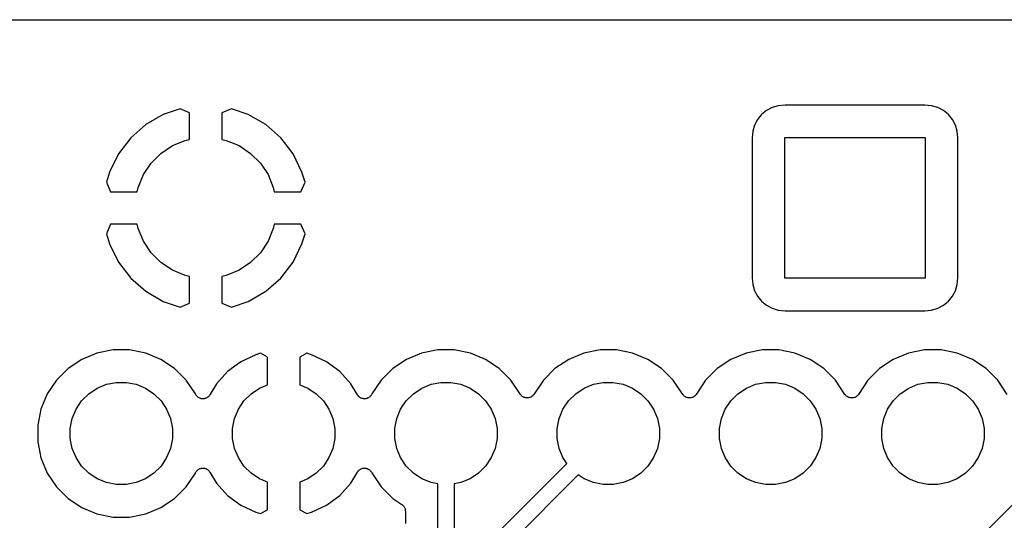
# Model space of a CAD drawing. Extents: x 1.14 to 3.55, y -2.64 to -1.26.
# Tile 6 of 15: x 1.74 to 2.34, y -1.57 to -1.26. Entities that reach past the tile are written whole.
import ezdxf

# ---------------------------------------------------------------- set-up
doc = ezdxf.new("R2010")
doc.units = 0
doc.header["$MEASUREMENT"] = 0
doc.layers.add('BLACK', color=7, linetype='CONTINUOUS')

msp = doc.modelspace()

# ---------------------------------------------------------------- linework, layer by layer
at = {"layer": 'BLACK', "linetype": 'CONTINUOUS'}
for p, q in [((1.47441, -1.25898), (3.54183, -1.25898)), ((1.83718, -1.31386), (1.82681, -1.31739)), ((1.843, -1.3164), (1.83718, -1.31386)), ((1.86882, -1.31386), (1.863, -1.3164)), ((1.87919, -1.31739), (1.86882, -1.31386)), ((2.19853, -1.31498), (2.19548, -1.31748)), ((2.202, -1.31313), (2.19853, -1.31498)), ((2.20577, -1.31198), (2.202, -1.31313)), ((2.20994, -1.31157), (2.20577, -1.31198)), ((2.29606, -1.31157), (2.20994, -1.31157)), ((2.30023, -1.31198), (2.29606, -1.31157)), ((2.304, -1.31313), (2.30023, -1.31198)), ((2.30747, -1.31498), (2.304, -1.31313)), ((2.31052, -1.31748), (2.30747, -1.31498)), ((1.82681, -1.31739), (1.81607, -1.32361)), ((1.843, -1.33283), (1.843, -1.3164)), ((1.863, -1.3164), (1.863, -1.33283)), ((1.88993, -1.32361), (1.87919, -1.31739)), ((2.19298, -1.32053), (2.19113, -1.324)), ((2.19548, -1.31748), (2.19298, -1.32053)), ((2.31302, -1.32053), (2.31052, -1.31748)), ((2.31487, -1.324), (2.31302, -1.32053)), ((1.81607, -1.32361), (1.80676, -1.3318)), ((1.89924, -1.3318), (1.88993, -1.32361)), ((2.18998, -1.32777), (2.18957, -1.33194)), ((2.19113, -1.324), (2.18998, -1.32777)), ((2.31602, -1.32777), (2.31487, -1.324)), ((2.31643, -1.33194), (2.31602, -1.32777)), ((1.80676, -1.3318), (1.79922, -1.34165)), ((1.83249, -1.33662), (1.84037, -1.33336)), ((1.84037, -1.33336), (1.843, -1.33283)), ((1.863, -1.33283), (1.86563, -1.33336)), ((1.86563, -1.33336), (1.87351, -1.33662)), ((1.90149, -1.33473), (1.89924, -1.3318)), ((2.18957, -1.33194), (2.18957, -1.41806)), ((2.20969, -1.41831), (2.20969, -1.33169)), ((2.20969, -1.33169), (2.29631, -1.33169)), ((2.29631, -1.33169), (2.29631, -1.41831)), ((2.31643, -1.41806), (2.31643, -1.33194)), ((1.82539, -1.34136), (1.83249, -1.33662)), ((1.87351, -1.33662), (1.88061, -1.34136)), ((1.90678, -1.34165), (1.90149, -1.33473)), ((1.90149, -1.33473), (1.90149, -1.33473)), ((1.79922, -1.34165), (1.79371, -1.35286)), ((1.81936, -1.34739), (1.82539, -1.34136)), ((1.88061, -1.34136), (1.88664, -1.34739)), ((1.91229, -1.35286), (1.90678, -1.34165)), ((1.81462, -1.35449), (1.81936, -1.34739)), ((1.88664, -1.34739), (1.89138, -1.35449)), ((1.79371, -1.35286), (1.79182, -1.35909)), ((1.81136, -1.36237), (1.81462, -1.35449)), ((1.89138, -1.35449), (1.89464, -1.36237)), ((1.91418, -1.35909), (1.91229, -1.35286)), ((1.79182, -1.35909), (1.79441, -1.365)), ((1.81083, -1.365), (1.81136, -1.36237)), ((1.89464, -1.36237), (1.89517, -1.365)), ((1.91159, -1.365), (1.91418, -1.35909)), ((1.79441, -1.365), (1.81083, -1.365)), ((1.89517, -1.365), (1.91159, -1.365)), ((1.79441, -1.385), (1.79182, -1.39091)), ((1.81083, -1.385), (1.79441, -1.385)), ((1.81136, -1.38763), (1.81083, -1.385)), ((1.81462, -1.39551), (1.81136, -1.38763)), ((1.89464, -1.38763), (1.89138, -1.39551)), ((1.89517, -1.385), (1.89464, -1.38763)), ((1.91159, -1.385), (1.89517, -1.385)), ((1.91418, -1.39091), (1.91159, -1.385)), ((1.79182, -1.39091), (1.79371, -1.39714)), ((1.91229, -1.39714), (1.91418, -1.39091)), ((1.79371, -1.39714), (1.79922, -1.40835)), ((1.81936, -1.40261), (1.81462, -1.39551)), ((1.89138, -1.39551), (1.88664, -1.40261)), ((1.90678, -1.40835), (1.91229, -1.39714)), ((1.82539, -1.40864), (1.81936, -1.40261)), ((1.88664, -1.40261), (1.88061, -1.40864)), ((1.79922, -1.40835), (1.80676, -1.4182)), ((1.83249, -1.41338), (1.82539, -1.40864)), ((1.84037, -1.41664), (1.83249, -1.41338)), ((1.87351, -1.41338), (1.86563, -1.41664)), ((1.88061, -1.40864), (1.87351, -1.41338)), ((1.89924, -1.4182), (1.90678, -1.40835)), ((1.80676, -1.4182), (1.81607, -1.42639)), ((1.843, -1.41717), (1.84037, -1.41664)), ((1.843, -1.4336), (1.843, -1.41717)), ((1.86563, -1.41664), (1.863, -1.41717)), ((1.863, -1.41717), (1.863, -1.4336)), ((1.88993, -1.42639), (1.89924, -1.4182)), ((2.18957, -1.41806), (2.18998, -1.42223)), ((2.29631, -1.41831), (2.20969, -1.41831)), ((2.31602, -1.42223), (2.31643, -1.41806)), ((2.18998, -1.42223), (2.19113, -1.426)), ((2.31487, -1.426), (2.31602, -1.42223)), ((1.81607, -1.42639), (1.82681, -1.43261)), ((1.87919, -1.43261), (1.88993, -1.42639)), ((2.19113, -1.426), (2.19298, -1.42947)), ((2.19298, -1.42947), (2.19548, -1.43252)), ((2.31052, -1.43252), (2.31302, -1.42947)), ((2.31302, -1.42947), (2.31487, -1.426)), ((1.82681, -1.43261), (1.83718, -1.43614)), ((1.83718, -1.43614), (1.843, -1.4336)), ((1.863, -1.4336), (1.86882, -1.43614)), ((1.86882, -1.43614), (1.87919, -1.43261)), ((2.19548, -1.43252), (2.19853, -1.43502)), ((2.19853, -1.43502), (2.202, -1.43687)), ((2.202, -1.43687), (2.20577, -1.43802)), ((2.30023, -1.43802), (2.304, -1.43687)), ((2.304, -1.43687), (2.30747, -1.43502)), ((2.30747, -1.43502), (2.31052, -1.43252)), ((2.20577, -1.43802), (2.20994, -1.43843)), ((2.20994, -1.43843), (2.29606, -1.43843)), ((2.29606, -1.43843), (2.30023, -1.43802)), ((1.78598, -1.46448), (1.77661, -1.46836)), ((1.79593, -1.4625), (1.78598, -1.46448)), ((1.80607, -1.4625), (1.79593, -1.4625)), ((1.81602, -1.46448), (1.80607, -1.4625)), ((1.82539, -1.46836), (1.81602, -1.46448)), ((1.88378, -1.46548), (1.87455, -1.46984)), ((1.8867, -1.4646), (1.88378, -1.46548)), ((1.891, -1.46696), (1.8867, -1.4646)), ((1.891, -1.48405), (1.891, -1.46696)), ((1.9153, -1.4646), (1.911, -1.46696)), ((1.911, -1.46696), (1.911, -1.48405)), ((1.91822, -1.46548), (1.9153, -1.4646)), ((1.92745, -1.46984), (1.91822, -1.46548)), ((1.98598, -1.46448), (1.97661, -1.46836)), ((1.99593, -1.4625), (1.98598, -1.46448)), ((2.00607, -1.4625), (1.99593, -1.4625)), ((2.01602, -1.46448), (2.00607, -1.4625)), ((2.02539, -1.46836), (2.01602, -1.46448)), ((2.08598, -1.46448), (2.07661, -1.46836)), ((2.09593, -1.4625), (2.08598, -1.46448)), ((2.10607, -1.4625), (2.09593, -1.4625)), ((2.11602, -1.46448), (2.10607, -1.4625)), ((2.12539, -1.46836), (2.11602, -1.46448)), ((2.18598, -1.46448), (2.17661, -1.46836)), ((2.19593, -1.4625), (2.18598, -1.46448)), ((2.20607, -1.4625), (2.19593, -1.4625)), ((2.21602, -1.46448), (2.20607, -1.4625)), ((2.22539, -1.46836), (2.21602, -1.46448)), ((2.28598, -1.46448), (2.27661, -1.46836)), ((2.29593, -1.4625), (2.28598, -1.46448)), ((2.30607, -1.4625), (2.29593, -1.4625)), ((2.31602, -1.46448), (2.30607, -1.4625)), ((2.32539, -1.46836), (2.31602, -1.46448)), ((1.76817, -1.474), (1.761, -1.48117)), ((1.77661, -1.46836), (1.76817, -1.474)), ((1.83383, -1.474), (1.82539, -1.46836)), ((1.841, -1.48117), (1.83383, -1.474)), ((1.87455, -1.46984), (1.86644, -1.47585)), ((1.93556, -1.47585), (1.92745, -1.46984)), ((1.96817, -1.474), (1.961, -1.48117)), ((1.97661, -1.46836), (1.96817, -1.474)), ((2.03383, -1.474), (2.02539, -1.46836)), ((2.041, -1.48117), (2.03383, -1.474)), ((2.06817, -1.474), (2.061, -1.48117)), ((2.07661, -1.46836), (2.06817, -1.474)), ((2.13383, -1.474), (2.12539, -1.46836)), ((2.141, -1.48117), (2.13383, -1.474)), ((2.16817, -1.474), (2.161, -1.48117)), ((2.17661, -1.46836), (2.16817, -1.474)), ((2.23383, -1.474), (2.22539, -1.46836)), ((2.241, -1.48117), (2.23383, -1.474)), ((2.26817, -1.474), (2.261, -1.48117)), ((2.27661, -1.46836), (2.26817, -1.474)), ((2.33383, -1.474), (2.32539, -1.46836)), ((2.341, -1.48117), (2.33383, -1.474)), ((1.86644, -1.47585), (1.85967, -1.48333)), ((1.94233, -1.48333), (1.93556, -1.47585)), ((1.761, -1.48117), (1.75536, -1.48961)), ((1.78092, -1.48954), (1.78608, -1.48609)), ((1.78608, -1.48609), (1.79181, -1.48371)), ((1.79181, -1.48371), (1.7979, -1.4825)), ((1.7979, -1.4825), (1.8041, -1.4825)), ((1.8041, -1.4825), (1.81019, -1.48371)), ((1.81019, -1.48371), (1.81592, -1.48609)), ((1.81592, -1.48609), (1.82108, -1.48954)), ((1.84666, -1.48964), (1.841, -1.48117)), ((1.85967, -1.48333), (1.85553, -1.49023)), ((1.88092, -1.48954), (1.88608, -1.48609)), ((1.88608, -1.48609), (1.891, -1.48405)), ((1.911, -1.48405), (1.91592, -1.48609)), ((1.91592, -1.48609), (1.92108, -1.48954)), ((1.94647, -1.49023), (1.94233, -1.48333)), ((1.961, -1.48117), (1.95536, -1.48961)), ((1.98092, -1.48954), (1.98608, -1.48609)), ((1.98608, -1.48609), (1.99181, -1.48371)), ((1.99181, -1.48371), (1.9979, -1.4825)), ((1.9979, -1.4825), (2.0041, -1.4825)), ((2.0041, -1.4825), (2.01019, -1.48371)), ((2.01019, -1.48371), (2.01592, -1.48609)), ((2.01592, -1.48609), (2.02108, -1.48954)), ((2.04684, -1.48992), (2.041, -1.48117)), ((2.061, -1.48117), (2.05516, -1.48992)), ((2.08092, -1.48954), (2.08608, -1.48609)), ((2.08608, -1.48609), (2.09181, -1.48371)), ((2.09181, -1.48371), (2.0979, -1.4825)), ((2.0979, -1.4825), (2.1041, -1.4825)), ((2.1041, -1.4825), (2.11019, -1.48371)), ((2.11019, -1.48371), (2.11592, -1.48609)), ((2.11592, -1.48609), (2.12108, -1.48954)), ((2.14684, -1.48992), (2.141, -1.48117)), ((2.161, -1.48117), (2.15516, -1.48992)), ((2.18092, -1.48954), (2.18608, -1.48609)), ((2.18608, -1.48609), (2.19181, -1.48371)), ((2.19181, -1.48371), (2.1979, -1.4825)), ((2.1979, -1.4825), (2.2041, -1.4825)), ((2.2041, -1.4825), (2.21019, -1.48371)), ((2.21019, -1.48371), (2.21592, -1.48609)), ((2.21592, -1.48609), (2.22108, -1.48954)), ((2.24684, -1.48992), (2.241, -1.48117)), ((2.261, -1.48117), (2.25516, -1.48992)), ((2.28092, -1.48954), (2.28608, -1.48609)), ((2.28608, -1.48609), (2.29181, -1.48371)), ((2.29181, -1.48371), (2.2979, -1.4825)), ((2.2979, -1.4825), (2.3041, -1.4825)), ((2.3041, -1.4825), (2.31019, -1.48371)), ((2.31019, -1.48371), (2.31592, -1.48609)), ((2.31592, -1.48609), (2.32108, -1.48954)), ((2.34684, -1.48992), (2.341, -1.48117)), ((1.75536, -1.48961), (1.75148, -1.49898)), ((1.77654, -1.49392), (1.78092, -1.48954)), ((1.82108, -1.48954), (1.82546, -1.49392)), ((1.84667, -1.48967), (1.84666, -1.48964)), ((1.84671, -1.48977), (1.84667, -1.48967)), ((1.8469, -1.4901), (1.84671, -1.48977)), ((1.84708, -1.49043), (1.8469, -1.4901)), ((1.84715, -1.49052), (1.84708, -1.49043)), ((1.84721, -1.49061), (1.84715, -1.49052)), ((1.84746, -1.49089), (1.84721, -1.49061)), ((1.8477, -1.49119), (1.84746, -1.49089)), ((1.84778, -1.49126), (1.8477, -1.49119)), ((1.84786, -1.49134), (1.84778, -1.49126)), ((1.84816, -1.49157), (1.84786, -1.49134)), ((1.84845, -1.49181), (1.84816, -1.49157)), ((1.84855, -1.49186), (1.84845, -1.49181)), ((1.84864, -1.49193), (1.84855, -1.49186)), ((1.84898, -1.49209), (1.84864, -1.49193)), ((1.84931, -1.49227), (1.84898, -1.49209)), ((1.84942, -1.4923), (1.84931, -1.49227)), ((1.85322, -1.49224), (1.85312, -1.49229)), ((1.85332, -1.4922), (1.85322, -1.49224)), ((1.85365, -1.49201), (1.85332, -1.4922)), ((1.85398, -1.49184), (1.85365, -1.49201)), ((1.85407, -1.49177), (1.85398, -1.49184)), ((1.85417, -1.49171), (1.85407, -1.49177)), ((1.85445, -1.49146), (1.85417, -1.49171)), ((1.85474, -1.49122), (1.85445, -1.49146)), ((1.85481, -1.49114), (1.85474, -1.49122)), ((1.8549, -1.49106), (1.85481, -1.49114)), ((1.85513, -1.49076), (1.8549, -1.49106)), ((1.85537, -1.49047), (1.85513, -1.49076)), ((1.85542, -1.49038), (1.85537, -1.49047)), ((1.85549, -1.49029), (1.85542, -1.49038)), ((1.85553, -1.49023), (1.85549, -1.49029)), ((1.87654, -1.49392), (1.88092, -1.48954)), ((1.92108, -1.48954), (1.92546, -1.49392)), ((1.94654, -1.49032), (1.94647, -1.49023)), ((1.94659, -1.49042), (1.94654, -1.49032)), ((1.94683, -1.49071), (1.94659, -1.49042)), ((1.94705, -1.49101), (1.94683, -1.49071)), ((1.94714, -1.49109), (1.94705, -1.49101)), ((1.94721, -1.49117), (1.94714, -1.49109)), ((1.9475, -1.49141), (1.94721, -1.49117)), ((1.94778, -1.49167), (1.9475, -1.49141)), ((1.94787, -1.49173), (1.94778, -1.49167)), ((1.94796, -1.4918), (1.94787, -1.49173)), ((1.94829, -1.49198), (1.94796, -1.4918)), ((1.94861, -1.49217), (1.94829, -1.49198)), ((1.94872, -1.49221), (1.94861, -1.49217)), ((1.94882, -1.49226), (1.94872, -1.49221)), ((1.94918, -1.49237), (1.94882, -1.49226)), ((1.95296, -1.49212), (1.95263, -1.4923)), ((1.9533, -1.49196), (1.95296, -1.49212)), ((1.95339, -1.4919), (1.9533, -1.49196)), ((1.95349, -1.49184), (1.95339, -1.4919)), ((1.95379, -1.49161), (1.95349, -1.49184)), ((1.95409, -1.49139), (1.95379, -1.49161)), ((1.95417, -1.4913), (1.95409, -1.49139)), ((1.95425, -1.49123), (1.95417, -1.4913)), ((1.9545, -1.49095), (1.95425, -1.49123)), ((1.95475, -1.49067), (1.9545, -1.49095)), ((1.95481, -1.49057), (1.95475, -1.49067)), ((1.95488, -1.49049), (1.95481, -1.49057)), ((1.95506, -1.49016), (1.95488, -1.49049)), ((1.95526, -1.48984), (1.95506, -1.49016)), ((1.9553, -1.48973), (1.95526, -1.48984)), ((1.95535, -1.48963), (1.9553, -1.48973)), ((1.95536, -1.48961), (1.95535, -1.48963)), ((1.97654, -1.49392), (1.98092, -1.48954)), ((2.02108, -1.48954), (2.02546, -1.49392)), ((2.04714, -1.49029), (2.04684, -1.48992)), ((2.04744, -1.49065), (2.04714, -1.49029)), ((2.04745, -1.49066), (2.04744, -1.49065)), ((2.04746, -1.49067), (2.04745, -1.49066)), ((2.04783, -1.49097), (2.04746, -1.49067)), ((2.04819, -1.49128), (2.04783, -1.49097)), ((2.0482, -1.49128), (2.04819, -1.49128)), ((2.04821, -1.49129), (2.0482, -1.49128)), ((2.04863, -1.49152), (2.04821, -1.49129)), ((2.04905, -1.49174), (2.04863, -1.49152)), ((2.04906, -1.49175), (2.04905, -1.49174)), ((2.04907, -1.49175), (2.04906, -1.49175)), ((2.04953, -1.49189), (2.04907, -1.49175)), ((2.04998, -1.49204), (2.04953, -1.49189)), ((2.04999, -1.49204), (2.04998, -1.49204)), ((2.05001, -1.49204), (2.04999, -1.49204)), ((2.05048, -1.49209), (2.05001, -1.49204)), ((2.05095, -1.49214), (2.05048, -1.49209)), ((2.05097, -1.49214), (2.05095, -1.49214)), ((2.05098, -1.49214), (2.05097, -1.49214)), ((2.05145, -1.4921), (2.05098, -1.49214)), ((2.05192, -1.49205), (2.05145, -1.4921)), ((2.05194, -1.49205), (2.05192, -1.49205)), ((2.05195, -1.49205), (2.05194, -1.49205)), ((2.05241, -1.49191), (2.05195, -1.49205)), ((2.05286, -1.49178), (2.05241, -1.49191)), ((2.05287, -1.49177), (2.05286, -1.49178)), ((2.05289, -1.49177), (2.05287, -1.49177)), ((2.05331, -1.49155), (2.05289, -1.49177)), ((2.05373, -1.49133), (2.05331, -1.49155)), ((2.05374, -1.49132), (2.05373, -1.49133)), ((2.05375, -1.49132), (2.05374, -1.49132)), ((2.05411, -1.49102), (2.05375, -1.49132)), ((2.05449, -1.49072), (2.05411, -1.49102)), ((2.0545, -1.49071), (2.05449, -1.49072)), ((2.05451, -1.4907), (2.0545, -1.49071)), ((2.05481, -1.49034), (2.05451, -1.4907)), ((2.05512, -1.48998), (2.05481, -1.49034)), ((2.05513, -1.48995), (2.05512, -1.48998)), ((2.05516, -1.48992), (2.05513, -1.48995)), ((2.05513, -1.48995), (2.05513, -1.48995)), ((2.05513, -1.48995), (2.05513, -1.48995)), ((2.07654, -1.49392), (2.08092, -1.48954)), ((2.12108, -1.48954), (2.12546, -1.49392)), ((2.14714, -1.49029), (2.14684, -1.48992)), ((2.14744, -1.49065), (2.14714, -1.49029)), ((2.14745, -1.49066), (2.14744, -1.49065)), ((2.14746, -1.49067), (2.14745, -1.49066)), ((2.14783, -1.49097), (2.14746, -1.49067)), ((2.14819, -1.49128), (2.14783, -1.49097)), ((2.1482, -1.49128), (2.14819, -1.49128)), ((2.14821, -1.49129), (2.1482, -1.49128)), ((2.14863, -1.49152), (2.14821, -1.49129)), ((2.14905, -1.49174), (2.14863, -1.49152)), ((2.14906, -1.49175), (2.14905, -1.49174)), ((2.14907, -1.49175), (2.14906, -1.49175)), ((2.14953, -1.49189), (2.14907, -1.49175)), ((2.14998, -1.49204), (2.14953, -1.49189)), ((2.14999, -1.49204), (2.14998, -1.49204)), ((2.15001, -1.49204), (2.14999, -1.49204)), ((2.15048, -1.49209), (2.15001, -1.49204)), ((2.15095, -1.49214), (2.15048, -1.49209)), ((2.15097, -1.49214), (2.15095, -1.49214)), ((2.15098, -1.49214), (2.15097, -1.49214)), ((2.15145, -1.4921), (2.15098, -1.49214)), ((2.15192, -1.49205), (2.15145, -1.4921)), ((2.15194, -1.49205), (2.15192, -1.49205)), ((2.15195, -1.49205), (2.15194, -1.49205)), ((2.15241, -1.49191), (2.15195, -1.49205)), ((2.15286, -1.49178), (2.15241, -1.49191)), ((2.15287, -1.49177), (2.15286, -1.49178)), ((2.15289, -1.49177), (2.15287, -1.49177)), ((2.15331, -1.49155), (2.15289, -1.49177)), ((2.15373, -1.49133), (2.15331, -1.49155)), ((2.15374, -1.49132), (2.15373, -1.49133)), ((2.15375, -1.49132), (2.15374, -1.49132)), ((2.15411, -1.49102), (2.15375, -1.49132)), ((2.15449, -1.49072), (2.15411, -1.49102)), ((2.1545, -1.49071), (2.15449, -1.49072)), ((2.15451, -1.4907), (2.1545, -1.49071)), ((2.15481, -1.49034), (2.15451, -1.4907)), ((2.15512, -1.48998), (2.15481, -1.49034)), ((2.15513, -1.48995), (2.15512, -1.48998)), ((2.15516, -1.48992), (2.15513, -1.48995)), ((2.15513, -1.48995), (2.15513, -1.48995)), ((2.15513, -1.48995), (2.15513, -1.48995)), ((2.17654, -1.49392), (2.18092, -1.48954)), ((2.22108, -1.48954), (2.22546, -1.49392)), ((2.24714, -1.49029), (2.24684, -1.48992)), ((2.24744, -1.49065), (2.24714, -1.49029)), ((2.24745, -1.49066), (2.24744, -1.49065)), ((2.24746, -1.49067), (2.24745, -1.49066)), ((2.24783, -1.49097), (2.24746, -1.49067)), ((2.24819, -1.49128), (2.24783, -1.49097)), ((2.2482, -1.49128), (2.24819, -1.49128)), ((2.24821, -1.49129), (2.2482, -1.49128)), ((2.24863, -1.49152), (2.24821, -1.49129)), ((2.24905, -1.49174), (2.24863, -1.49152)), ((2.24906, -1.49175), (2.24905, -1.49174)), ((2.24907, -1.49175), (2.24906, -1.49175)), ((2.24953, -1.49189), (2.24907, -1.49175)), ((2.24998, -1.49204), (2.24953, -1.49189)), ((2.24999, -1.49204), (2.24998, -1.49204)), ((2.25001, -1.49204), (2.24999, -1.49204)), ((2.25048, -1.49209), (2.25001, -1.49204)), ((2.25095, -1.49214), (2.25048, -1.49209)), ((2.25097, -1.49214), (2.25095, -1.49214)), ((2.25098, -1.49214), (2.25097, -1.49214)), ((2.25145, -1.4921), (2.25098, -1.49214)), ((2.25192, -1.49205), (2.25145, -1.4921)), ((2.25194, -1.49205), (2.25192, -1.49205)), ((2.25195, -1.49205), (2.25194, -1.49205)), ((2.25241, -1.49191), (2.25195, -1.49205)), ((2.25286, -1.49178), (2.25241, -1.49191)), ((2.25287, -1.49177), (2.25286, -1.49178)), ((2.25289, -1.49177), (2.25287, -1.49177)), ((2.25331, -1.49155), (2.25289, -1.49177)), ((2.25373, -1.49133), (2.25331, -1.49155)), ((2.25374, -1.49132), (2.25373, -1.49133)), ((2.25375, -1.49132), (2.25374, -1.49132)), ((2.25411, -1.49102), (2.25375, -1.49132)), ((2.25449, -1.49072), (2.25411, -1.49102)), ((2.2545, -1.49071), (2.25449, -1.49072)), ((2.25451, -1.4907), (2.2545, -1.49071)), ((2.25481, -1.49034), (2.25451, -1.4907)), ((2.25512, -1.48998), (2.25481, -1.49034)), ((2.25513, -1.48995), (2.25512, -1.48998)), ((2.25516, -1.48992), (2.25513, -1.48995)), ((2.25513, -1.48995), (2.25513, -1.48995)), ((2.25513, -1.48995), (2.25513, -1.48995)), ((2.27654, -1.49392), (2.28092, -1.48954)), ((2.32108, -1.48954), (2.32546, -1.49392)), ((1.77309, -1.49908), (1.77654, -1.49392)), ((1.82546, -1.49392), (1.82891, -1.49908)), ((1.84952, -1.49235), (1.84942, -1.4923)), ((1.84988, -1.49244), (1.84952, -1.49235)), ((1.85024, -1.49256), (1.84988, -1.49244)), ((1.85035, -1.49257), (1.85024, -1.49256)), ((1.85046, -1.4926), (1.85035, -1.49257)), ((1.85084, -1.49262), (1.85046, -1.4926)), ((1.85121, -1.49266), (1.85084, -1.49262)), ((1.85132, -1.49265), (1.85121, -1.49266)), ((1.85143, -1.49265), (1.85132, -1.49265)), ((1.85181, -1.4926), (1.85143, -1.49265)), ((1.85218, -1.49257), (1.85181, -1.4926)), ((1.85229, -1.49253), (1.85218, -1.49257)), ((1.8524, -1.49252), (1.85229, -1.49253)), ((1.85276, -1.4924), (1.8524, -1.49252)), ((1.85312, -1.49229), (1.85276, -1.4924)), ((1.87309, -1.49908), (1.87654, -1.49392)), ((1.92546, -1.49392), (1.92891, -1.49908)), ((1.94953, -1.4925), (1.94918, -1.49237)), ((1.94964, -1.49252), (1.94953, -1.4925)), ((1.94975, -1.49255), (1.94964, -1.49252)), ((1.95012, -1.49259), (1.94975, -1.49255)), ((1.9505, -1.49265), (1.95012, -1.49259)), ((1.95061, -1.49264), (1.9505, -1.49265)), ((1.95072, -1.49266), (1.95061, -1.49264)), ((1.95109, -1.49262), (1.95072, -1.49266)), ((1.95147, -1.49261), (1.95109, -1.49262)), ((1.95158, -1.49258), (1.95147, -1.49261)), ((1.95169, -1.49257), (1.95158, -1.49258)), ((1.95205, -1.49246), (1.95169, -1.49257)), ((1.95242, -1.49237), (1.95205, -1.49246)), ((1.95252, -1.49233), (1.95242, -1.49237)), ((1.95263, -1.4923), (1.95252, -1.49233)), ((1.97309, -1.49908), (1.97654, -1.49392)), ((2.02546, -1.49392), (2.02891, -1.49908)), ((2.07309, -1.49908), (2.07654, -1.49392)), ((2.12546, -1.49392), (2.12891, -1.49908)), ((2.17309, -1.49908), (2.17654, -1.49392)), ((2.22546, -1.49392), (2.22891, -1.49908)), ((2.27309, -1.49908), (2.27654, -1.49392)), ((2.32546, -1.49392), (2.32891, -1.49908)), ((1.75148, -1.49898), (1.7495, -1.50893)), ((1.77071, -1.50481), (1.77309, -1.49908)), ((1.82891, -1.49908), (1.83129, -1.50481)), ((1.87071, -1.50481), (1.87309, -1.49908)), ((1.92891, -1.49908), (1.93129, -1.50481)), ((1.97071, -1.50481), (1.97309, -1.49908)), ((2.02891, -1.49908), (2.03129, -1.50481)), ((2.07071, -1.50481), (2.07309, -1.49908)), ((2.12891, -1.49908), (2.13129, -1.50481)), ((2.17071, -1.50481), (2.17309, -1.49908)), ((2.22891, -1.49908), (2.23129, -1.50481)), ((2.27071, -1.50481), (2.27309, -1.49908)), ((2.32891, -1.49908), (2.33129, -1.50481)), ((1.7495, -1.50893), (1.7495, -1.51907)), ((1.7695, -1.5109), (1.77071, -1.50481)), ((1.83129, -1.50481), (1.8325, -1.5109)), ((1.8695, -1.5109), (1.87071, -1.50481)), ((1.93129, -1.50481), (1.9325, -1.5109)), ((1.9695, -1.5109), (1.97071, -1.50481)), ((2.03129, -1.50481), (2.0325, -1.5109)), ((2.0695, -1.5109), (2.07071, -1.50481)), ((2.13129, -1.50481), (2.1325, -1.5109)), ((2.1695, -1.5109), (2.17071, -1.50481)), ((2.23129, -1.50481), (2.2325, -1.5109)), ((2.2695, -1.5109), (2.27071, -1.50481)), ((2.33129, -1.50481), (2.3325, -1.5109)), ((1.7695, -1.5171), (1.7695, -1.5109)), ((1.8325, -1.5109), (1.8325, -1.5171)), ((1.8695, -1.5171), (1.8695, -1.5109)), ((1.9325, -1.5109), (1.9325, -1.5171)), ((1.9695, -1.5171), (1.9695, -1.5109)), ((2.0325, -1.5109), (2.0325, -1.5171)), ((2.0695, -1.5171), (2.0695, -1.5109)), ((2.1325, -1.5109), (2.1325, -1.5171)), ((2.1695, -1.5171), (2.1695, -1.5109)), ((2.2325, -1.5109), (2.2325, -1.5171)), ((2.2695, -1.5171), (2.2695, -1.5109)), ((2.3325, -1.5109), (2.3325, -1.5171)), ((1.7495, -1.51907), (1.75148, -1.52902)), ((1.77071, -1.52319), (1.7695, -1.5171)), ((1.8325, -1.5171), (1.83129, -1.52319)), ((1.87071, -1.52319), (1.8695, -1.5171)), ((1.9325, -1.5171), (1.93129, -1.52319)), ((1.97071, -1.52319), (1.9695, -1.5171)), ((2.0325, -1.5171), (2.03129, -1.52319)), ((2.07071, -1.52319), (2.0695, -1.5171)), ((2.1325, -1.5171), (2.13129, -1.52319)), ((2.17071, -1.52319), (2.1695, -1.5171)), ((2.2325, -1.5171), (2.23129, -1.52319)), ((2.27071, -1.52319), (2.2695, -1.5171)), ((2.3325, -1.5171), (2.33129, -1.52319)), ((1.77309, -1.52892), (1.77071, -1.52319)), ((1.83129, -1.52319), (1.82891, -1.52892)), ((1.87309, -1.52892), (1.87071, -1.52319)), ((1.93129, -1.52319), (1.92891, -1.52892)), ((1.97309, -1.52892), (1.97071, -1.52319)), ((2.03129, -1.52319), (2.02891, -1.52892)), ((2.07309, -1.52892), (2.07071, -1.52319)), ((2.13129, -1.52319), (2.12891, -1.52892)), ((2.17309, -1.52892), (2.17071, -1.52319)), ((2.23129, -1.52319), (2.22891, -1.52892)), ((2.27309, -1.52892), (2.27071, -1.52319)), ((2.33129, -1.52319), (2.32891, -1.52892)), ((1.75148, -1.52902), (1.75536, -1.53839)), ((1.77654, -1.53408), (1.77309, -1.52892)), ((1.78092, -1.53846), (1.77654, -1.53408)), ((1.82546, -1.53408), (1.82108, -1.53846)), ((1.82891, -1.52892), (1.82546, -1.53408)), ((1.87654, -1.53408), (1.87309, -1.52892)), ((1.88092, -1.53846), (1.87654, -1.53408)), ((1.92546, -1.53408), (1.92108, -1.53846)), ((1.92891, -1.52892), (1.92546, -1.53408)), ((1.97654, -1.53408), (1.97309, -1.52892)), ((1.98092, -1.53846), (1.97654, -1.53408)), ((1.99708, -1.61085), (2.07546, -1.53247)), ((2.02546, -1.53408), (2.02108, -1.53846)), ((2.02891, -1.52892), (2.02546, -1.53408)), ((2.07546, -1.53247), (2.07309, -1.52892)), ((2.12546, -1.53408), (2.12108, -1.53846)), ((2.12891, -1.52892), (2.12546, -1.53408)), ((2.17654, -1.53408), (2.17309, -1.52892)), ((2.18092, -1.53846), (2.17654, -1.53408)), ((2.22546, -1.53408), (2.22108, -1.53846)), ((2.22891, -1.52892), (2.22546, -1.53408)), ((2.23964, -1.66829), (2.37546, -1.53247)), ((2.27654, -1.53408), (2.27309, -1.52892)), ((2.28092, -1.53846), (2.27654, -1.53408)), ((2.32546, -1.53408), (2.32108, -1.53846)), ((2.32891, -1.52892), (2.32546, -1.53408)), ((1.75536, -1.53839), (1.761, -1.54683)), ((1.78608, -1.54191), (1.78092, -1.53846)), ((1.82108, -1.53846), (1.81592, -1.54191)), ((1.841, -1.54683), (1.84664, -1.53839)), ((1.84664, -1.53839), (1.84665, -1.53837)), ((1.84665, -1.53837), (1.8467, -1.53827)), ((1.8467, -1.53827), (1.84674, -1.53816)), ((1.84674, -1.53816), (1.84694, -1.53784)), ((1.84694, -1.53784), (1.84712, -1.53751)), ((1.84712, -1.53751), (1.84719, -1.53743)), ((1.84719, -1.53743), (1.84725, -1.53733)), ((1.84725, -1.53733), (1.8475, -1.53705)), ((1.8475, -1.53705), (1.84775, -1.53677)), ((1.84775, -1.53677), (1.84783, -1.5367)), ((1.84783, -1.5367), (1.84791, -1.53661)), ((1.84791, -1.53661), (1.84821, -1.53639)), ((1.84821, -1.53639), (1.84851, -1.53616)), ((1.84851, -1.53616), (1.84861, -1.5361)), ((1.84861, -1.5361), (1.8487, -1.53604)), ((1.8487, -1.53604), (1.84904, -1.53588)), ((1.84904, -1.53588), (1.84937, -1.5357)), ((1.84937, -1.5357), (1.84948, -1.53567)), ((1.84948, -1.53567), (1.84958, -1.53563)), ((1.84958, -1.53563), (1.84995, -1.53554)), ((1.84995, -1.53554), (1.85031, -1.53543)), ((1.85031, -1.53543), (1.85042, -1.53542)), ((1.85042, -1.53542), (1.85053, -1.53539)), ((1.85053, -1.53539), (1.85091, -1.53538)), ((1.85091, -1.53538), (1.85128, -1.53534)), ((1.85128, -1.53534), (1.85139, -1.53536)), ((1.85139, -1.53536), (1.8515, -1.53535)), ((1.8515, -1.53535), (1.85188, -1.53541)), ((1.85188, -1.53541), (1.85225, -1.53545)), ((1.85225, -1.53545), (1.85236, -1.53548)), ((1.85236, -1.53548), (1.85247, -1.5355)), ((1.85247, -1.5355), (1.85282, -1.53563)), ((1.85282, -1.53563), (1.85318, -1.53574)), ((1.85318, -1.53574), (1.85328, -1.53579)), ((1.85328, -1.53579), (1.85339, -1.53583)), ((1.85339, -1.53583), (1.85371, -1.53602)), ((1.85371, -1.53602), (1.85404, -1.5362)), ((1.85404, -1.5362), (1.85413, -1.53627)), ((1.85413, -1.53627), (1.85422, -1.53633)), ((1.85422, -1.53633), (1.8545, -1.53659)), ((1.8545, -1.53659), (1.85479, -1.53683)), ((1.85479, -1.53683), (1.85486, -1.53691)), ((1.85486, -1.53691), (1.85495, -1.53699)), ((1.85495, -1.53699), (1.85517, -1.53729)), ((1.85517, -1.53729), (1.85541, -1.53758)), ((1.85541, -1.53758), (1.85546, -1.53768)), ((1.85546, -1.53768), (1.85553, -1.53777)), ((1.85553, -1.53777), (1.85967, -1.54467)), ((1.88608, -1.54191), (1.88092, -1.53846)), ((1.92108, -1.53846), (1.91592, -1.54191)), ((1.94233, -1.54467), (1.94647, -1.53777)), ((1.94647, -1.53777), (1.94651, -1.53771)), ((1.94651, -1.53771), (1.94658, -1.53762)), ((1.94658, -1.53762), (1.94663, -1.53753)), ((1.94663, -1.53753), (1.94687, -1.53724)), ((1.94687, -1.53724), (1.9471, -1.53694)), ((1.9471, -1.53694), (1.94719, -1.53686)), ((1.94719, -1.53686), (1.94726, -1.53678)), ((1.94726, -1.53678), (1.94755, -1.53654)), ((1.94755, -1.53654), (1.94783, -1.53629)), ((1.94783, -1.53629), (1.94793, -1.53623)), ((1.94793, -1.53623), (1.94802, -1.53616)), ((1.94802, -1.53616), (1.94835, -1.53599)), ((1.94835, -1.53599), (1.94868, -1.5358)), ((1.94868, -1.5358), (1.94878, -1.53576)), ((1.94878, -1.53576), (1.94888, -1.53571)), ((1.94888, -1.53571), (1.94924, -1.5356)), ((1.94924, -1.5356), (1.9496, -1.53548)), ((1.9496, -1.53548), (1.94971, -1.53547)), ((1.94971, -1.53547), (1.94982, -1.53543)), ((1.94982, -1.53543), (1.95019, -1.5354)), ((1.95019, -1.5354), (1.95057, -1.53535)), ((1.95057, -1.53535), (1.95068, -1.53535)), ((1.95068, -1.53535), (1.95079, -1.53534)), ((1.95079, -1.53534), (1.95116, -1.53538)), ((1.95116, -1.53538), (1.95154, -1.5354)), ((1.95154, -1.5354), (1.95165, -1.53543)), ((1.95165, -1.53543), (1.95176, -1.53544)), ((1.95176, -1.53544), (1.95212, -1.53556)), ((1.95212, -1.53556), (1.95248, -1.53565)), ((1.95248, -1.53565), (1.95258, -1.5357)), ((1.95258, -1.5357), (1.95269, -1.53573)), ((1.95269, -1.53573), (1.95302, -1.53591)), ((1.95302, -1.53591), (1.95336, -1.53607)), ((1.95336, -1.53607), (1.95345, -1.53614)), ((1.95345, -1.53614), (1.95355, -1.53619)), ((1.95355, -1.53619), (1.95384, -1.53643)), ((1.95384, -1.53643), (1.95414, -1.53666)), ((1.95414, -1.53666), (1.95422, -1.53674)), ((1.95422, -1.53674), (1.9543, -1.53681)), ((1.9543, -1.53681), (1.95454, -1.53711)), ((1.95454, -1.53711), (1.95479, -1.53739)), ((1.95479, -1.53739), (1.95485, -1.53748)), ((1.95485, -1.53748), (1.95492, -1.53757)), ((1.95492, -1.53757), (1.9551, -1.5379)), ((1.9551, -1.5379), (1.95529, -1.53823)), ((1.95529, -1.53823), (1.95533, -1.53833)), ((1.95533, -1.53833), (1.95534, -1.53836)), ((1.95534, -1.53836), (1.961, -1.54683)), ((1.98608, -1.54191), (1.98092, -1.53846)), ((2.08253, -1.53954), (2.00544, -1.61663)), ((2.02108, -1.53846), (2.01592, -1.54191)), ((2.08608, -1.54191), (2.08253, -1.53954)), ((2.12108, -1.53846), (2.11592, -1.54191)), ((2.18608, -1.54191), (2.18092, -1.53846)), ((2.22108, -1.53846), (2.21592, -1.54191)), ((2.28608, -1.54191), (2.28092, -1.53846)), ((2.32108, -1.53846), (2.31592, -1.54191)), ((1.761, -1.54683), (1.76817, -1.554)), ((1.79181, -1.54429), (1.78608, -1.54191)), ((1.7979, -1.5455), (1.79181, -1.54429)), ((1.8041, -1.5455), (1.7979, -1.5455)), ((1.81019, -1.54429), (1.8041, -1.5455)), ((1.81592, -1.54191), (1.81019, -1.54429)), ((1.83383, -1.554), (1.841, -1.54683)), ((1.85967, -1.54467), (1.86644, -1.55215)), ((1.891, -1.54395), (1.88608, -1.54191)), ((1.891, -1.56104), (1.891, -1.54395)), ((1.91592, -1.54191), (1.911, -1.54395)), ((1.911, -1.54395), (1.911, -1.56104)), ((1.93556, -1.55215), (1.94233, -1.54467)), ((1.961, -1.54683), (1.96817, -1.554)), ((1.99181, -1.54429), (1.98608, -1.54191)), ((1.996, -1.54512), (1.99181, -1.54429)), ((1.996, -1.57993), (1.996, -1.54512)), ((2.01019, -1.54429), (2.006, -1.54512)), ((2.006, -1.54512), (2.006, -1.58175)), ((2.01592, -1.54191), (2.01019, -1.54429)), ((2.09181, -1.54429), (2.08608, -1.54191)), ((2.0979, -1.5455), (2.09181, -1.54429)), ((2.1041, -1.5455), (2.0979, -1.5455)), ((2.11019, -1.54429), (2.1041, -1.5455)), ((2.11592, -1.54191), (2.11019, -1.54429)), ((2.19181, -1.54429), (2.18608, -1.54191)), ((2.1979, -1.5455), (2.19181, -1.54429)), ((2.2041, -1.5455), (2.1979, -1.5455)), ((2.21019, -1.54429), (2.2041, -1.5455)), ((2.21592, -1.54191), (2.21019, -1.54429)), ((2.29181, -1.54429), (2.28608, -1.54191)), ((2.2979, -1.5455), (2.29181, -1.54429)), ((2.3041, -1.5455), (2.2979, -1.5455)), ((2.31019, -1.54429), (2.3041, -1.5455)), ((2.31592, -1.54191), (2.31019, -1.54429)), ((1.86644, -1.55215), (1.87455, -1.55816)), ((1.92745, -1.55816), (1.93556, -1.55215)), ((1.76817, -1.554), (1.77661, -1.55964)), ((1.82539, -1.55964), (1.83383, -1.554)), ((1.87455, -1.55816), (1.88378, -1.56252)), ((1.91822, -1.56252), (1.92745, -1.55816)), ((1.96817, -1.554), (1.97378, -1.55774)), ((1.97378, -1.55774), (1.9738, -1.55776)), ((1.9738, -1.55776), (1.9738, -1.55776)), ((1.9738, -1.55776), (1.9738, -1.55776)), ((1.9738, -1.55776), (1.97384, -1.55778)), ((1.97384, -1.55778), (1.97419, -1.55808)), ((1.97419, -1.55808), (1.97455, -1.55838)), ((1.97455, -1.55838), (1.97456, -1.5584)), ((1.97456, -1.5584), (1.97458, -1.55841)), ((1.97458, -1.55841), (1.97487, -1.55878)), ((1.97487, -1.55878), (1.97516, -1.55913)), ((1.77661, -1.55964), (1.78598, -1.56352)), ((1.78598, -1.56352), (1.79593, -1.5655)), ((1.80607, -1.5655), (1.81602, -1.56352)), ((1.81602, -1.56352), (1.82539, -1.55964)), ((1.88378, -1.56252), (1.8867, -1.5634)), ((1.8867, -1.5634), (1.891, -1.56104)), ((1.911, -1.56104), (1.9153, -1.5634)), ((1.9153, -1.5634), (1.91822, -1.56252)), ((1.97516, -1.55913), (1.97518, -1.55916)), ((1.97518, -1.55916), (1.97519, -1.55918)), ((1.97519, -1.55918), (1.97541, -1.55959)), ((1.97541, -1.55959), (1.97562, -1.56)), ((1.97562, -1.56), (1.97563, -1.56002)), ((1.97563, -1.56002), (1.97564, -1.56004)), ((1.97564, -1.56004), (1.97577, -1.56049)), ((1.97577, -1.56049), (1.9759, -1.56093)), ((1.9759, -1.56093), (1.97591, -1.56095)), ((1.97591, -1.56095), (1.97591, -1.56098)), ((1.97591, -1.56098), (1.97595, -1.56144)), ((1.97595, -1.56144), (1.976, -1.5619)), ((1.976, -1.5619), (1.976, -1.56957)), ((1.79593, -1.5655), (1.80607, -1.5655))]:
    msp.add_line(p, q, dxfattribs=at)

doc.saveas('drawing.dxf')
